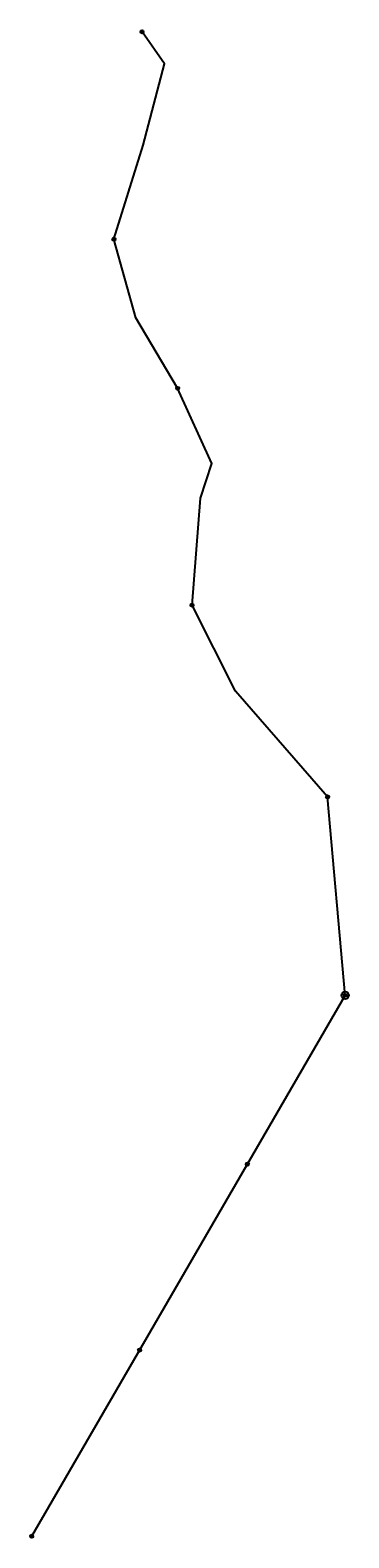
# Model space of a CAD drawing. Header units: metres. Extents: x 412605 to 412761, y 8270711 to 8271447.
import ezdxf

# ---------------------------------------------------------------- set-up
doc = ezdxf.new("R2010")
doc.units = ezdxf.units.M
for name, color, linetype, lineweight, true_color in [('LP_CONT_PEND', 7, 'Continuous', 25, 0xb45309), ('LP_EJE_MT', 7, 'Continuous', 25, 0x1d4ed8), ('LP_ESTRUCTURAS', 7, 'Continuous', 25, 0x172554), ('LP_SED', 7, 'Continuous', 25, 0x0f766e)]:
    doc.layers.add(name, color=color, linetype=linetype, lineweight=lineweight, true_color=true_color)

# ---------------------------------------------------------------- blocks, each defined once
blk = doc.blocks.new('APOYO_MT')
at = {"layer": 'LP_ESTRUCTURAS'}
for p, q in [((-0.5, 0), (0.5, 0)), ((0, -0.5), (0, 0.5))]:
    blk.add_line(p, q, dxfattribs=at)
blk.add_circle((0, 0), 0.8, dxfattribs=at)
for tag, p in [('ARMADO', (0.9, 0.2)), ('ID', (0.9, 0.45)), ('PROG', (0.9, -0.2)), ('COTA', (0.9, -0.45))]:
    blk.add_attdef(tag, p, '', height=0.08, dxfattribs=at)
blk = doc.blocks.new('SAB1')
at = {"layer": 'LP_ESTRUCTURAS'}
for p, q in [((-0.5, 0), (0.5, 0)), ((0, -0.5), (0, 0.5))]:
    blk.add_line(p, q, dxfattribs=at)
blk.add_circle((0, 0), 0.8, dxfattribs=at)
at = {"layer": 'LP_SED'}
blk.add_circle((0, 0), 1.8, dxfattribs=at)
at = {"layer": 'LP_ESTRUCTURAS'}
for tag, p in [('ARMADO', (0.9, 0.2)), ('ID', (0.9, 0.45)), ('PROG', (0.9, -0.2)), ('COTA', (0.9, -0.45))]:
    blk.add_attdef(tag, p, '', height=0.08, dxfattribs=at)

msp = doc.modelspace()

# ---------------------------------------------------------------- linework, layer by layer
at = {"layer": 'LP_CONT_PEND'}
msp.add_lwpolyline([(412759.2, 8270976.22), (412750.6, 8271073.06), (412705.51, 8271124.69), (412684.34, 8271166.7), (412688.54, 8271218.86), (412694.09, 8271235.85), (412677.31, 8271272.5), (412656.92, 8271306.91), (412646.16, 8271345.24), (412660.46, 8271391.24), (412670.9, 8271430.79), (412659.9, 8271446.51)], dxfattribs=at)
at = {"layer": 'LP_EJE_MT'}
msp.add_lwpolyline([(412606.01, 8270712.24), (412759.2, 8270976.22)], dxfattribs=at)

# ---------------------------------------------------------------- block references
at = {"layer": 'LP_ESTRUCTURAS'}
for p, values in [((412659.9, 8271446.51), {'ID': 'E-09', 'ARMADO': 'PR-1', 'PROG': '816.60', 'COTA': '3824.61'}), ((412646.16, 8271345.24), {'ID': 'E-08', 'ARMADO': 'PA-1', 'PROG': '708.34', 'COTA': '3824.61'}), ((412677.31, 8271272.5), {'ID': 'E-07', 'ARMADO': 'PS-1', 'PROG': '628.53', 'COTA': '3824.61'}), ((412684.34, 8271166.7), {'ID': 'E-06', 'ARMADO': 'PA-1', 'PROG': '518.02', 'COTA': '3827.27'}), ((412750.6, 8271073.06), {'ID': 'E-05', 'ARMADO': 'PA-1', 'PROG': '402.43', 'COTA': '3817.04'}), ((412711.41, 8270893.87), {'ID': 'E-03', 'ARMADO': 'PS-1', 'PROG': '210.00', 'COTA': '3865.00'}), ((412658.71, 8270803.05), {'ID': 'E-02', 'ARMADO': 'PS-1', 'PROG': '105.00', 'COTA': '3895.00'}), ((412606.01, 8270712.24), {'ID': 'E-01', 'ARMADO': 'PR-1', 'PROG': '0.00', 'COTA': '3924.17'})]:
    msp.add_blockref('APOYO_MT', p, dxfattribs=at).add_auto_attribs(values)
at = {"layer": 'LP_SED'}
msp.add_blockref('SAB1', (412759.2, 8270976.22), dxfattribs=at).add_auto_attribs({'ID': 'E-04', 'ARMADO': 'SAB-1', 'PROG': '305.21', 'COTA': '3839.56'})

doc.saveas('drawing.dxf')
